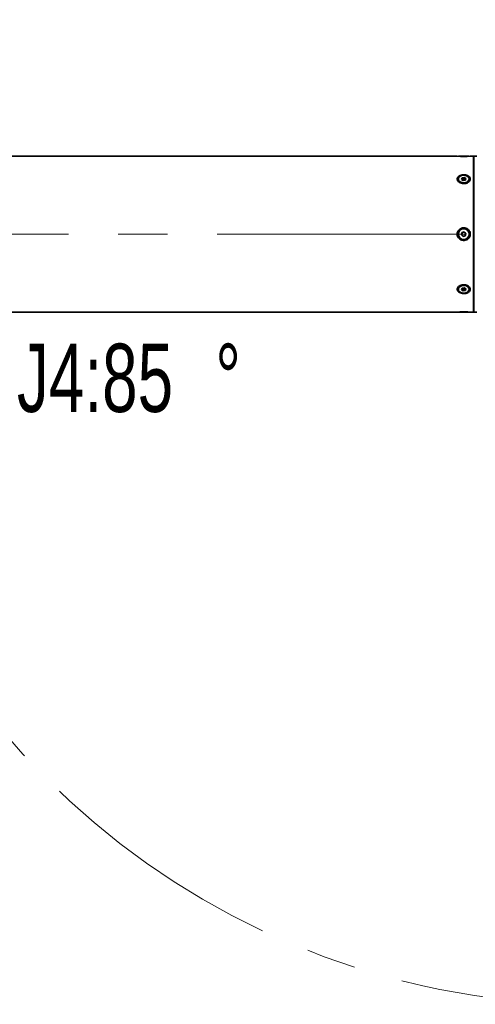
# Model space of a CAD drawing. Header units: millimetres. Extents: x -54 to 820, y 0 to 420.
# Tile 18 of 26: x 139 to 162, y 277 to 328. Entities that reach past the tile are written whole.
import ezdxf

# ---------------------------------------------------------------- set-up
doc = ezdxf.new("R2010")
doc.units = ezdxf.units.MM
doc.linetypes.add('CENTERX2', pattern=[20.32, 12.7, -2.54, 2.54, -2.54])
doc.layers.add('标注层', color=150, linetype='Continuous')
doc.styles.add('SLDTEXTSTYLE0', font='TXT', dxfattribs={"width": 0.7})
doc.dimstyles.new('SLDDIMSTYLE0', dxfattribs={"dimtxt": 3.5, "dimasz": 4, "dimexe": 0, "dimexo": 0.0625, "dimgap": 0.875, "dimtad": 0, "dimtih": 1, "dimtoh": 1, "dimlfac": 10, "dimrnd": 1e-09, "dimzin": 12, "dimdsep": 46, "dimtxsty": 'SLDTEXTSTYLE0', "dimsah": 1, "dimcen": 0, "dimadec": 0, "dimazin": 3, "dimtfac": 1, "dimtdec": 3, "dimtofl": 0, "dimtmove": 0, "dimatfit": 3, "dimfxl": 0, "dimfrac": 2, "dimtolj": 1, "dimtzin": 12, "dimarcsym": 0})

# ---------------------------------------------------------------- blocks, each defined once
blk = doc.blocks.new('_D_1')
at = {"layer": '标注层'}
for p, q in [((125.667, 364.753), (114.686, 364.753)), ((141.778, 346.435), (125.667, 364.753))]:
    blk.add_line(p, q, dxfattribs=at)
blk.add_solid([(141.778, 346.435), (139.512, 349.769), (138.761, 349.109)], dxfattribs=at)
at = {"layer": '标注层', "char_height": 3.5, "attachment_point": 1, "style": 'SLDTEXTSTYLE0'}
for s, insert in [('%%c', (114.686, 369.265)), ('790', (118.556, 369.265))]:
    blk.add_mtext(s, dxfattribs=dict(at, insert=insert))
blk = doc.blocks.new('SW_NOTE_28')
at = {"layer": '标注层', "color": 0, "char_height": 3.5, "attachment_point": 1, "style": 'SLDTEXTSTYLE0'}
for s, insert in [('J4:85', (0, 4.512)), ('%%d', (10.184, 4.512))]:
    blk.add_mtext(s, dxfattribs=dict(at, insert=insert))

msp = doc.modelspace()

# ---------------------------------------------------------------- linework, layer by layer
at = {"color": 7, "linetype": 'Continuous', "lineweight": 35}
for p, q in [((161.0116, 320.7753), (133.2655, 320.7753)), ((161.0685, 320.7753), (161.6225, 320.7753)), ((161.8455, 320.7753), (161.6797, 320.7753)), ((161.8455, 319.6038), (161.8455, 320.7753)), ((161.8655, 320.7753), (161.8655, 312.7753)), ((161.8655, 320.7753), (162.0152, 320.7753)), ((161.8655, 320.5053), (161.8455, 320.4853)), ((161.8455, 320.2029), (161.8655, 320.2214)), ((161.2356, 319.5788), (161.26, 319.6586)), ((161.26, 319.6586), (161.37, 319.6836)), ((161.26, 319.5808), (161.26, 319.6586)), ((161.37, 319.6836), (161.4555, 319.6287)), ((161.37, 319.6058), (161.37, 319.6836)), ((161.0685, 319.6038), (161.0685, 319.562)), ((161.0818, 319.5022), (161.0685, 319.562)), ((161.3211, 319.524), (161.2356, 319.5788)), ((161.2555, 319.5661), (161.26, 319.5808)), ((161.26, 319.5808), (161.315, 319.5933)), ((161.315, 319.5933), (161.37, 319.6058)), ((161.4311, 319.5489), (161.3211, 319.524)), ((161.37, 319.6058), (161.4127, 319.5784)), ((161.4127, 319.5784), (161.4356, 319.5637)), ((161.4555, 319.6287), (161.4311, 319.5489)), ((161.6225, 319.562), (161.6225, 319.6038)), ((161.8455, 312.7753), (161.8455, 319.6038)), ((161.2356, 316.7401), (161.26, 316.8529)), ((161.3211, 316.6625), (161.2356, 316.7401)), ((161.26, 316.8529), (161.37, 316.8882)), ((161.4311, 316.6977), (161.3211, 316.6625)), ((161.37, 316.8882), (161.4555, 316.8106)), ((161.4555, 316.8106), (161.4311, 316.6977)), ((161.0685, 313.9886), (161.0685, 313.9469)), ((161.2356, 313.922), (161.26, 314.0018)), ((161.3211, 313.8671), (161.2356, 313.922)), ((161.2783, 313.9723), (161.2555, 313.987)), ((161.26, 314.0018), (161.37, 314.0267)), ((161.3211, 313.9449), (161.2783, 313.9723)), ((161.3761, 313.9574), (161.3211, 313.9449)), ((161.3211, 313.9449), (161.3211, 313.8671)), ((161.4311, 313.892), (161.3211, 313.8671)), ((161.37, 314.0267), (161.4555, 313.9718)), ((161.4311, 313.9698), (161.3761, 313.9574)), ((161.4356, 313.9846), (161.4311, 313.9698)), ((161.4555, 313.9718), (161.4311, 313.892)), ((161.4311, 313.9698), (161.4311, 313.892)), ((161.6225, 313.9469), (161.6225, 313.9886)), ((133.2655, 312.7753), (161.0137, 312.7753)), ((161.6225, 312.7753), (161.0685, 312.7753)), ((161.6815, 312.7753), (161.8455, 312.7753)), ((161.8455, 313.0653), (161.8655, 313.0453)), ((161.8655, 312.7753), (162.0152, 312.7753))]:
    msp.add_line(p, q, dxfattribs=at)
at = {"color": 7, "linetype": 'CENTERX2', "lineweight": 18}
msp.add_line((128.3652, 316.7753), (167.8652, 316.7753), dxfattribs=at)
at = {"color": 7, "linetype": 'Continuous', "lineweight": 35, "flags": 128}
for points in [[(161.6093, 319.6636), (161.5609, 319.7269), (161.4835, 319.7736), (161.3874, 319.7974), (161.2856, 319.795), (161.192, 319.7668), (161.1191, 319.7165), (161.0767, 319.6511), (161.0707, 319.5792), (161.1018, 319.5107), (161.1658, 319.4547), (161.2541, 319.4189), (161.3547, 319.408), (161.4541, 319.4236), (161.5389, 319.4635), (161.5975, 319.5223), (161.6221, 319.5922), (161.6093, 319.6636)], [(161.6093, 314.0067), (161.5609, 314.0701), (161.4835, 314.1168), (161.3874, 314.1405), (161.2856, 314.1381), (161.192, 314.1099), (161.1191, 314.0597), (161.0767, 313.9942), (161.0707, 313.9224), (161.1018, 313.8538), (161.1658, 313.7979), (161.2541, 313.762), (161.3547, 313.7511), (161.4541, 313.7667), (161.5389, 313.8066), (161.5975, 313.8655), (161.6221, 313.9353), (161.6093, 314.0067)]]:
    msp.add_lwpolyline(points, dxfattribs=at)
at = {"color": 7, "linetype": 'Continuous', "lineweight": 35}
msp.add_circle((161.3455, 316.7753), 0.277, dxfattribs=at)
at = {"color": 7, "linetype": 'CENTERX2', "lineweight": 18}
msp.add_arc((167.8652, 316.7753), 39.5, 20, 340, dxfattribs=at)
at = {"color": 7, "linetype": 'Continuous', "lineweight": 35}
for centre, radius, start, end in [((161.3456, 325.1014), 4.3391, 265.58571, 274.42833), ((161.3341, 319.4945), 0.1007, 100.93391, 137.12332), ((161.3455, 319.7534), 0.3873, 261.56834, 280.57376), ((161.3454, 319.4653), 0.1316, 59.22892, 103.36712), ((161.3704, 319.5106), 0.0799, 37.13818, 58.01051), ((161.3455, 316.7753), 0.1, 167.78618, 227.78618), ((161.3455, 316.7753), 0.1, 107.78618, 167.78618), ((161.3455, 316.7753), 0.1, 227.78618, 287.78618), ((161.3455, 316.7753), 0.1, 47.78618, 107.78618), ((161.3455, 316.7753), 0.1, 287.78618, 347.78618), ((161.3455, 316.7753), 0.1, 347.78618, 47.78618), ((161.3207, 314.0401), 0.0799, 217.14189, 238.00898), ((161.3457, 314.0854), 0.1316, 239.22824, 283.3678), ((161.357, 314.0562), 0.1007, 280.93556, 317.12048)]:
    msp.add_arc(centre, radius, start, end, dxfattribs=at)
for points, knots in [([(161.5785, 319.4345), (161.6006, 319.4525), (161.6473, 319.4908), (161.6826, 319.5644), (161.6832, 319.6408), (161.6479, 319.7103), (161.5813, 319.7673), (161.4884, 319.8073), (161.3774, 319.8261), (161.2602, 319.8204), (161.1519, 319.7897), (161.067, 319.7365), (161.0163, 319.6675), (161.004, 319.5912), (161.0283, 319.5161), (161.0855, 319.4491), (161.1706, 319.3969), (161.2771, 319.3664), (161.3934, 319.3639), (161.4997, 319.388), (161.5545, 319.4203), (161.5785, 319.4345)], [0, 0, 0, 0, 0.0473045, 0.1003842, 0.1516274, 0.2020178, 0.2531115, 0.3060081, 0.360907, 0.4171828, 0.4738021, 0.5296116, 0.5835782, 0.6353858, 0.6858788, 0.7365936, 0.7888478, 0.8431444, 0.8990829, 0.9557155, 1, 1, 1, 1]), ([(161.6014, 316.5661), (161.621, 316.5925), (161.6621, 316.6481), (161.6866, 316.7519), (161.6763, 316.8587), (161.6312, 316.9558), (161.5562, 317.0343), (161.4569, 317.0865), (161.3426, 317.1047), (161.2265, 317.0844), (161.1237, 317.0266), (161.0481, 316.939), (161.0087, 316.834), (161.0075, 316.7254), (161.042, 316.6242), (161.108, 316.5389), (161.2003, 316.4775), (161.3112, 316.4476), (161.4279, 316.4558), (161.5301, 316.4975), (161.5798, 316.5454), (161.6014, 316.5661)], [0, 0, 0, 0, 0.0475091, 0.0999498, 0.1507827, 0.2012258, 0.2527764, 0.3062888, 0.3616877, 0.4181822, 0.474682, 0.5300351, 0.5833447, 0.6346267, 0.685019, 0.7360819, 0.7889334, 0.8437916, 0.9000477, 0.9566715, 1, 1, 1, 1]), ([(161.5785, 313.7872), (161.6006, 313.8034), (161.6473, 313.8378), (161.6826, 313.9074), (161.6832, 313.9838), (161.6479, 314.0571), (161.5813, 314.1201), (161.4884, 314.1661), (161.3774, 314.1883), (161.2602, 314.1816), (161.1519, 314.1457), (161.067, 314.0857), (161.0163, 314.0114), (161.004, 313.9338), (161.0283, 313.8614), (161.0855, 313.7999), (161.1706, 313.754), (161.2771, 313.728), (161.3934, 313.7259), (161.4997, 313.7462), (161.5545, 313.7747), (161.5785, 313.7872)], [0, 0, 0, 0, 0.04730464, 0.10038438, 0.15162778, 0.20201826, 0.25311166, 0.3060083, 0.36090729, 0.41718304, 0.47380235, 0.52961175, 0.58357828, 0.63538582, 0.68587915, 0.73659384, 0.78884794, 0.84314459, 0.89908314, 0.95571572, 1, 1, 1, 1]), ([(161.6815, 312.7753), (161.6784, 312.7756), (161.6719, 312.7761), (161.6205, 312.7798), (161.5416, 312.7843), (161.4389, 312.7879), (161.3234, 312.7889), (161.2085, 312.7867), (161.1087, 312.7822), (161.0407, 312.7777), (161.0084, 312.7752), (161.0126, 312.7756), (161.0137, 312.7757)], [0, 0, 0, 0, 0.0967383, 0.1978228, 0.3014929, 0.4091922, 0.5204804, 0.633624, 0.746405, 0.8565328, 0.9624191, 1, 1, 1, 1])]:
    msp.add_open_spline(points, degree=3, knots=knots, dxfattribs=at)

# ---------------------------------------------------------------- block references
at = {"layer": '标注层'}
msp.add_blockref('SW_NOTE_28', (138.4135, 306.643), dxfattribs=at)

# ---------------------------------------------------------------- dimensions: what is measured, and where the dimension line sits
dim = msp.add_radius_dim(center=(167.8652, 316.7753), mpoint=(141.7781, 346.4353), text='%%c790', dimstyle='SLDDIMSTYLE0', override={"dimpost": '<>'}, dxfattribs=at)
dim.commit()
dim.dimension.update_dxf_attribs({"geometry": '_D_1', "text_midpoint": (119.6765, 366.7901), "dimtype": 164})

doc.saveas('drawing.dxf')
